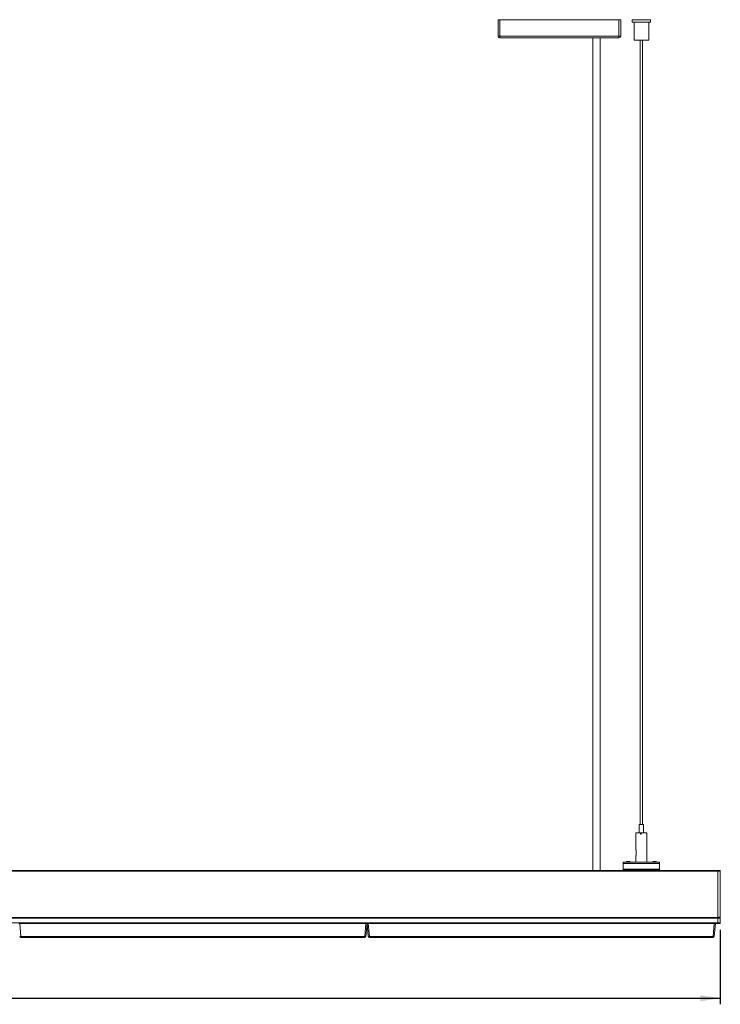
# Model space of a CAD drawing. Header units: millimetres. Extents: x 20 to 511, y 55 to 273.
# Tile 2 of 3: x 190 to 306, y 111 to 273. Entities that reach past the tile are written whole.
import ezdxf

# ---------------------------------------------------------------- set-up
doc = ezdxf.new("R2010")
doc.units = ezdxf.units.MM
doc.layers.add('SLD-0', color=179, linetype='Continuous')
doc.styles.add('SLDTEXTSTYLE0', font='TXT', dxfattribs={"width": 0.75})
doc.dimstyles.new('SLDDIMSTYLE1', dxfattribs={"dimtxt": 3, "dimasz": 3.302, "dimexe": 0, "dimexo": 0.0625, "dimgap": 0.75, "dimtad": 1, "dimdec": 1, "dimlfac": 5, "dimrnd": 1e-09, "dimzin": 12, "dimdsep": 46, "dimtxsty": 'SLDTEXTSTYLE0', "dimsah": 1, "dimcen": 0.09, "dimadec": 0, "dimazin": 3, "dimtfac": 1, "dimtdec": 1, "dimtofl": 0, "dimtmove": 0, "dimatfit": 3, "dimfxl": 1, "dimfrac": 2, "dimtolj": 1, "dimtzin": 12, "dimarcsym": 0})

# ---------------------------------------------------------------- blocks, each defined once
blk = doc.blocks.new('_D_2')
at = {"layer": 'SLD-0'}
for p, q in [((75.08, 123.49), (75.08, 111.19)), ((305.88, 123.49), (305.88, 111.19)), ((75.08, 112.19), (305.88, 112.19))]:
    blk.add_line(p, q, dxfattribs=at)
for points in [[(75.08, 112.19), (78.39, 111.69), (78.39, 112.7)], [(305.88, 112.19), (302.58, 112.7), (302.58, 111.69)]]:
    blk.add_solid(points, dxfattribs=at)
at = {"layer": 'SLD-0', "insert": (163.87, 116.06), "char_height": 3, "attachment_point": 1, "style": 'SLDTEXTSTYLE0'}
blk.add_mtext('1154', dxfattribs=at)

msp = doc.modelspace()

# ---------------------------------------------------------------- linework, layer by layer
at = {"color": 7, "linetype": 'Continuous', "lineweight": 15}
for p, q in [((269.284, 270.72), (269.284, 273.42)), ((269.284, 273.42), (269.584, 273.42)), ((269.584, 273.42), (269.584, 270.72)), ((269.584, 273.42), (289.184, 273.42)), ((289.184, 270.72), (289.184, 273.42)), ((289.184, 273.42), (289.484, 273.42)), ((289.484, 273.42), (289.484, 270.72)), ((291.382, 273.42), (291.382, 273.02)), ((291.382, 273.42), (294.142, 273.42)), ((291.382, 273.02), (294.142, 273.02)), ((291.684, 273.02), (291.684, 270.02)), ((294.084, 270.02), (294.084, 273.02)), ((294.142, 273.42), (294.386, 273.42)), ((294.142, 273.02), (294.386, 273.02)), ((294.386, 273.02), (294.386, 273.42)), ((269.584, 270.72), (269.284, 270.72)), ((269.584, 270.72), (289.184, 270.72)), ((269.584, 270.72), (269.584, 270.42)), ((289.184, 270.42), (269.584, 270.42)), ((284.884, 270.42), (284.884, 133.254)), ((286.084, 133.254), (286.084, 270.42)), ((289.184, 270.72), (289.184, 270.42)), ((289.184, 270.72), (289.484, 270.72)), ((294.084, 270.02), (291.684, 270.02)), ((292.684, 270.02), (292.684, 140.82)), ((293.084, 140.82), (293.084, 270.02)), ((292.539, 140.82), (292.539, 139.42)), ((292.539, 140.82), (293.229, 140.82)), ((293.229, 139.42), (293.229, 140.82)), ((291.984, 139.42), (291.984, 136.71)), ((292.738, 139.42), (291.984, 139.42)), ((292.738, 139.22), (292.738, 139.42)), ((292.79, 139.42), (292.738, 139.42)), ((292.871, 139.22), (292.738, 139.22)), ((292.79, 139.22), (292.79, 139.42)), ((292.871, 139.42), (292.871, 139.22)), ((293.784, 139.42), (292.871, 139.42)), ((293.784, 134.62), (293.784, 139.42)), ((291.984, 135.634), (291.984, 134.62)), ((75.484, 133.254), (305.484, 133.254)), ((75.484, 133.154), (305.484, 133.154)), ((289.884, 134.62), (295.884, 134.62)), ((289.884, 134.388), (289.884, 134.62)), ((295.884, 134.388), (289.884, 134.388)), ((289.884, 133.451), (289.884, 134.388)), ((289.884, 133.384), (289.884, 133.451)), ((289.884, 133.451), (295.884, 133.451)), ((289.884, 133.254), (289.884, 133.384)), ((295.884, 133.384), (289.884, 133.384)), ((295.884, 134.62), (295.884, 134.388)), ((295.884, 134.388), (295.884, 133.451)), ((295.884, 133.451), (295.884, 133.384)), ((295.884, 133.384), (295.884, 133.254)), ((305.484, 133.254), (305.484, 133.154)), ((305.484, 133.254), (305.884, 133.254)), ((305.484, 125.554), (305.484, 133.154)), ((305.884, 133.154), (305.484, 133.154)), ((305.884, 133.254), (305.884, 133.154)), ((305.884, 133.154), (305.884, 125.554)), ((75.484, 125.494), (305.484, 125.494)), ((305.484, 125.394), (75.484, 125.394)), ((305.484, 125.554), (305.884, 125.554)), ((305.484, 125.494), (305.484, 125.554)), ((305.484, 125.494), (305.484, 125.394)), ((305.484, 125.494), (305.884, 125.494)), ((305.484, 124.594), (305.484, 125.394)), ((305.884, 125.394), (305.484, 125.394)), ((305.884, 125.554), (305.884, 125.494)), ((305.884, 125.494), (305.884, 125.394)), ((305.884, 125.394), (305.884, 124.594)), ((75.484, 124.594), (305.484, 124.594)), ((190.311, 124.494), (190.483, 124.494)), ((190.483, 124.494), (190.669, 122.376)), ((247.485, 124.494), (190.483, 124.494)), ((247.3, 122.376), (247.485, 124.494)), ((247.485, 124.494), (247.658, 124.494)), ((247.684, 124.494), (247.499, 122.376)), ((247.711, 124.494), (247.658, 124.494)), ((247.869, 122.376), (247.684, 124.494)), ((247.711, 124.494), (247.883, 124.494)), ((247.883, 124.494), (248.069, 122.376)), ((304.885, 124.494), (247.883, 124.494)), ((304.7, 122.376), (304.885, 124.494)), ((304.885, 124.494), (305.058, 124.494)), ((305.084, 124.494), (304.899, 122.376)), ((305.484, 124.494), (305.058, 124.494)), ((305.484, 124.594), (305.484, 124.494)), ((305.484, 124.594), (305.884, 124.594)), ((305.884, 124.494), (305.484, 124.494)), ((305.884, 124.594), (305.884, 124.494)), ((190.669, 122.376), (247.3, 122.376)), ((190.669, 122.376), (190.669, 122.194)), ((247.3, 122.194), (190.669, 122.194)), ((247.3, 122.194), (247.3, 122.376)), ((248.069, 122.376), (304.7, 122.376)), ((248.069, 122.376), (248.069, 122.194)), ((304.7, 122.194), (248.069, 122.194)), ((304.7, 122.194), (304.7, 122.376))]:
    msp.add_line(p, q, dxfattribs=at)
for centre, radius, start, end in [((269.584, 270.72), 0.3, 180, 270), ((289.184, 270.72), 0.3, 270, 0), ((290.511, 134.52), 0.2, 90, 150), ((290.965, 134.52), 0.2, 30, 90), ((294.804, 134.52), 0.2, 90, 150), ((295.257, 134.52), 0.2, 30, 90), ((190.569, 122.953), 0.585, 260.19743, 279.80257), ((190.669, 122.394), 0.2, 185, 270), ((247.399, 122.953), 0.585, 260.19725, 279.80275), ((247.3, 122.394), 0.2, 270, 355), ((247.969, 122.953), 0.585, 260.19725, 279.80275), ((248.069, 122.394), 0.2, 185, 270), ((304.799, 122.953), 0.585, 260.19743, 279.80257), ((304.7, 122.394), 0.2, 270, 355)]:
    msp.add_arc(centre, radius, start, end, dxfattribs=at)
for points, knots in [([(291.984, 136.71), (291.985, 136.698), (291.987, 136.669), (292.001, 136.597), (292.015, 136.513), (292.027, 136.431), (292.038, 136.333), (292.044, 136.232), (292.044, 136.129), (292.039, 136.028), (292.03, 135.929), (292.017, 135.841), (292.004, 135.767), (291.992, 135.696), (291.984, 135.65), (291.984, 135.636), (291.985, 135.634)], [0, 0, 0, 0, 0.0697493, 0.1737402, 0.2267928, 0.3029566, 0.3790742, 0.4551752, 0.5312722, 0.6073695, 0.6834768, 0.7596116, 0.82623, 0.8828431, 0.9801982, 1, 1, 1, 1]), ([(290.965, 134.72), (290.963, 134.72), (290.959, 134.72), (290.928, 134.72), (290.887, 134.72), (290.845, 134.72), (290.794, 134.72), (290.738, 134.72), (290.682, 134.72), (290.631, 134.72), (290.589, 134.72), (290.548, 134.72), (290.517, 134.72), (290.513, 134.72), (290.511, 134.72)], [0, 0, 0, 0, 0.0903184, 0.2045632, 0.2714209, 0.3439351, 0.4207868, 0.5000002, 0.5792136, 0.6560614, 0.7285791, 0.7954368, 0.9096816, 1, 1, 1, 1]), ([(295.257, 134.72), (295.255, 134.72), (295.251, 134.72), (295.221, 134.72), (295.18, 134.72), (295.137, 134.72), (295.086, 134.72), (295.03, 134.72), (294.974, 134.72), (294.924, 134.72), (294.881, 134.72), (294.84, 134.72), (294.809, 134.72), (294.805, 134.72), (294.804, 134.72)], [0, 0, 0, 0, 0.09031856, 0.2045636, 0.27141858, 0.34393642, 0.42078437, 0.50000208, 0.57921563, 0.65606358, 0.72858142, 0.7954364, 0.90968144, 1, 1, 1, 1])]:
    msp.add_open_spline(points, degree=3, knots=knots, dxfattribs=at)

# ---------------------------------------------------------------- dimensions: what is measured, and where the dimension line sits
at = {"layer": 'SLD-0'}
dim = msp.add_linear_dim(base=(305.884, 112.194), p1=(75.084, 124.494), p2=(305.884, 124.494), dimstyle='SLDDIMSTYLE1', dxfattribs=at)
dim.commit()
dim.dimension.update_dxf_attribs({"geometry": '_D_2', "text_midpoint": (168.303, 112.194), "dimtype": 160})

doc.saveas('drawing.dxf')
